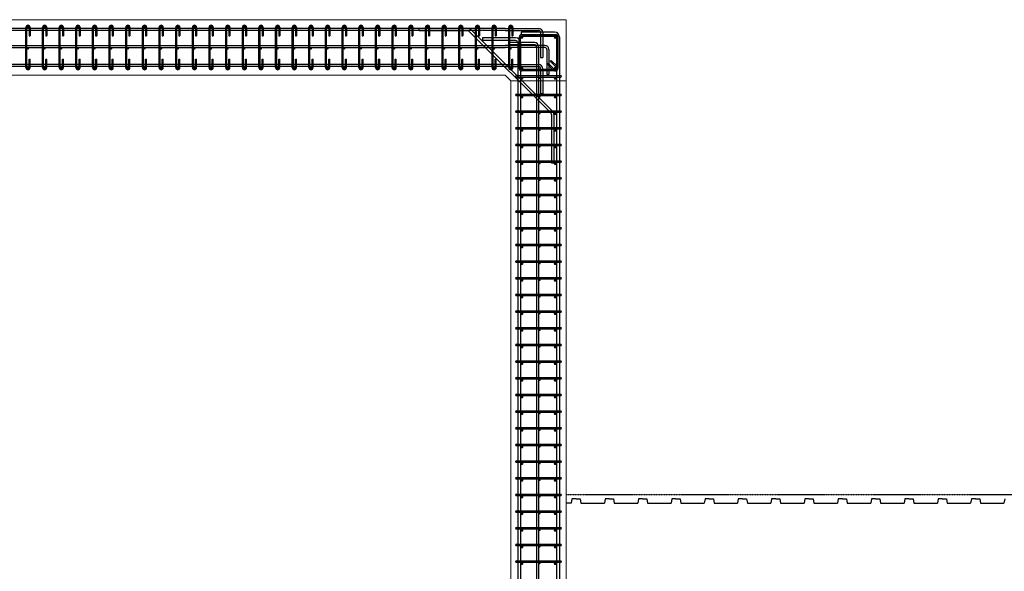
# Model space of a CAD drawing. Header units: inches. Extents: x 25395 to 30159, y 885 to 2190.
# Tile 4 of 15: x 25755 to 26110, y 1106 to 1304. Entities that reach past the tile are written whole.
import ezdxf

# ---------------------------------------------------------------- set-up
doc = ezdxf.new("R2010")
doc.units = ezdxf.units.IN
doc.header["$LTSCALE"] = 0.01
doc.header["$MEASUREMENT"] = 0
doc.linetypes.add('CENTER', pattern=[2, 1.25, -0.25, 0.25, -0.25])
for name, color, linetype, lineweight in [('A-WALL-FULL-INTR', 3, 'Continuous', 13), ('S-SECT-CONC', 3, 'Continuous', 0), ('SDTL', 6, 'Continuous', 25)]:
    doc.layers.add(name, color=color, linetype=linetype, lineweight=lineweight)

msp = doc.modelspace()

# ---------------------------------------------------------------- linework, layer by layer
at = {"layer": 'A-WALL-FULL-INTR'}
for p, q in [((25952.44, 1304.45), (25492.44, 1304.45)), ((25952.44, 1122.95), (25952.44, 1304.45)), ((25514.44, 1284.45), (25930.44, 1284.45)), ((25930.44, 1284.45), (25932.44, 1282.45)), ((25932.44, 994.45), (25932.44, 1282.45)), ((25952.44, 994.45), (25952.44, 1122.95))]:
    msp.add_line(p, q, dxfattribs=at)
at = {"layer": 'S-SECT-CONC'}
msp.add_line((25932.44, 1282.45), (25952.44, 1282.45), dxfattribs=at)
at = {"layer": 'SDTL'}
for p, q in [((25930.44, 1301.32), (25502.44, 1301.32)), ((25930.44, 1300.57), (25502.44, 1300.57)), ((25757.68, 1287.2), (25757.68, 1301.7)), ((25758.06, 1287.2), (25758.06, 1301.7)), ((25758.81, 1301.7), (25758.81, 1298.7)), ((25759.18, 1301.7), (25759.18, 1298.7)), ((25763.68, 1287.2), (25763.68, 1301.7)), ((25764.06, 1287.2), (25764.06, 1301.7)), ((25764.81, 1301.7), (25764.81, 1298.7)), ((25765.18, 1301.7), (25765.18, 1298.7)), ((25769.68, 1287.2), (25769.68, 1301.7)), ((25770.06, 1287.2), (25770.06, 1301.7)), ((25770.81, 1301.7), (25770.81, 1298.7)), ((25771.18, 1301.7), (25771.18, 1298.7)), ((25775.68, 1287.2), (25775.68, 1301.7)), ((25776.06, 1287.2), (25776.06, 1301.7)), ((25776.81, 1301.7), (25776.81, 1298.7)), ((25777.18, 1301.7), (25777.18, 1298.7)), ((25781.68, 1287.2), (25781.68, 1301.7)), ((25782.06, 1287.2), (25782.06, 1301.7)), ((25782.81, 1301.7), (25782.81, 1298.7)), ((25783.18, 1301.7), (25783.18, 1298.7)), ((25787.68, 1287.2), (25787.68, 1301.7)), ((25788.06, 1287.2), (25788.06, 1301.7)), ((25788.81, 1301.7), (25788.81, 1298.7)), ((25789.18, 1301.7), (25789.18, 1298.7)), ((25793.68, 1287.2), (25793.68, 1301.7)), ((25794.06, 1287.2), (25794.06, 1301.7)), ((25794.81, 1301.7), (25794.81, 1298.7)), ((25795.18, 1301.7), (25795.18, 1298.7)), ((25799.68, 1287.2), (25799.68, 1301.7)), ((25800.06, 1287.2), (25800.06, 1301.7)), ((25800.81, 1301.7), (25800.81, 1298.7)), ((25801.18, 1301.7), (25801.18, 1298.7)), ((25805.68, 1287.2), (25805.68, 1301.7)), ((25806.06, 1287.2), (25806.06, 1301.7)), ((25806.81, 1301.7), (25806.81, 1298.7)), ((25807.18, 1301.7), (25807.18, 1298.7)), ((25811.68, 1287.2), (25811.68, 1301.7)), ((25812.06, 1287.2), (25812.06, 1301.7)), ((25812.81, 1301.7), (25812.81, 1298.7)), ((25813.18, 1301.7), (25813.18, 1298.7)), ((25817.68, 1287.2), (25817.68, 1301.7)), ((25818.06, 1287.2), (25818.06, 1301.7)), ((25818.81, 1301.7), (25818.81, 1298.7)), ((25819.18, 1301.7), (25819.18, 1298.7)), ((25823.68, 1287.2), (25823.68, 1301.7)), ((25824.06, 1287.2), (25824.06, 1301.7)), ((25824.81, 1301.7), (25824.81, 1298.7)), ((25825.18, 1301.7), (25825.18, 1298.7)), ((25829.68, 1287.2), (25829.68, 1301.7)), ((25830.06, 1287.2), (25830.06, 1301.7)), ((25830.81, 1301.7), (25830.81, 1298.7)), ((25831.18, 1301.7), (25831.18, 1298.7)), ((25835.68, 1287.2), (25835.68, 1301.7)), ((25836.06, 1287.2), (25836.06, 1301.7)), ((25836.81, 1301.7), (25836.81, 1298.7)), ((25837.18, 1301.7), (25837.18, 1298.7)), ((25841.68, 1287.2), (25841.68, 1301.7)), ((25842.06, 1287.2), (25842.06, 1301.7)), ((25842.81, 1301.7), (25842.81, 1298.7)), ((25843.18, 1301.7), (25843.18, 1298.7)), ((25847.68, 1287.2), (25847.68, 1301.7)), ((25848.06, 1287.2), (25848.06, 1301.7)), ((25848.81, 1301.7), (25848.81, 1298.7)), ((25849.18, 1301.7), (25849.18, 1298.7)), ((25853.68, 1287.2), (25853.68, 1301.7)), ((25854.06, 1287.2), (25854.06, 1301.7)), ((25854.81, 1301.7), (25854.81, 1298.7)), ((25855.18, 1301.7), (25855.18, 1298.7)), ((25859.68, 1287.2), (25859.68, 1301.7)), ((25860.06, 1287.2), (25860.06, 1301.7)), ((25860.81, 1301.7), (25860.81, 1298.7)), ((25861.18, 1301.7), (25861.18, 1298.7)), ((25865.68, 1287.2), (25865.68, 1301.7)), ((25866.06, 1287.2), (25866.06, 1301.7)), ((25866.81, 1301.7), (25866.81, 1298.7)), ((25867.18, 1301.7), (25867.18, 1298.7)), ((25871.68, 1287.2), (25871.68, 1301.7)), ((25872.06, 1287.2), (25872.06, 1301.7)), ((25872.81, 1301.7), (25872.81, 1298.7)), ((25873.18, 1301.7), (25873.18, 1298.7)), ((25877.68, 1287.2), (25877.68, 1301.7)), ((25878.06, 1287.2), (25878.06, 1301.7)), ((25878.81, 1301.7), (25878.81, 1298.7)), ((25879.18, 1301.7), (25879.18, 1298.7)), ((25883.68, 1287.2), (25883.68, 1301.7)), ((25884.06, 1287.2), (25884.06, 1301.7)), ((25884.81, 1301.7), (25884.81, 1298.7)), ((25885.18, 1301.7), (25885.18, 1298.7)), ((25889.68, 1287.2), (25889.68, 1301.7)), ((25890.06, 1287.2), (25890.06, 1301.7)), ((25890.81, 1301.7), (25890.81, 1298.7)), ((25891.18, 1301.7), (25891.18, 1298.7)), ((25895.68, 1287.2), (25895.68, 1301.7)), ((25896.06, 1287.2), (25896.06, 1301.7)), ((25896.81, 1301.7), (25896.81, 1298.7)), ((25897.18, 1301.7), (25897.18, 1298.7)), ((25916.95, 1301.32), (25899.45, 1301.32)), ((25899.45, 1300.45), (25899.45, 1301.32)), ((25916.95, 1300.45), (25899.45, 1300.45)), ((25901.68, 1287.2), (25901.68, 1301.7)), ((25902.06, 1287.2), (25902.06, 1301.7)), ((25902.81, 1301.7), (25902.81, 1298.7)), ((25903.18, 1301.7), (25903.18, 1298.7)), ((25907.68, 1287.2), (25907.68, 1301.7)), ((25908.06, 1287.2), (25908.06, 1301.7)), ((25908.81, 1301.7), (25908.81, 1298.7)), ((25909.18, 1301.7), (25909.18, 1298.7)), ((25913.68, 1287.2), (25913.68, 1301.7)), ((25914.06, 1287.2), (25914.06, 1301.7)), ((25914.81, 1301.7), (25914.81, 1298.7)), ((25915.18, 1301.7), (25915.18, 1298.7)), ((25917.48, 1300.23), (25946.84, 1270.87)), ((25947.46, 1271.49), (25918.1, 1300.85)), ((25919.68, 1287.2), (25919.68, 1301.7)), ((25920.06, 1287.2), (25920.06, 1301.7)), ((25920.81, 1301.7), (25920.81, 1298.7)), ((25921.18, 1301.7), (25921.18, 1298.7)), ((25925.68, 1287.2), (25925.68, 1301.7)), ((25926.06, 1287.2), (25926.06, 1301.7)), ((25926.81, 1301.7), (25926.81, 1298.7)), ((25927.18, 1301.7), (25927.18, 1298.7)), ((25930.44, 1301.32), (25942.44, 1301.32)), ((25930.44, 1300.57), (25942.44, 1300.57)), ((25931.68, 1287.2), (25931.68, 1301.7)), ((25932.06, 1287.2), (25932.06, 1301.7)), ((25932.81, 1301.7), (25932.81, 1298.7)), ((25933.18, 1301.7), (25933.18, 1298.7)), ((25948.19, 1299.95), (25936.19, 1299.95)), ((25936.19, 1299.95), (25936.19, 1298.95)), ((25948.19, 1298.95), (25936.19, 1298.95)), ((25936.44, 1299.06), (25948.44, 1299.06)), ((25943.19, 1299.82), (25943.19, 1290.82)), ((25943.94, 1299.82), (25943.94, 1290.82)), ((25758.81, 1298.7), (25759.18, 1298.7)), ((25764.81, 1298.7), (25765.18, 1298.7)), ((25770.81, 1298.7), (25771.18, 1298.7)), ((25776.81, 1298.7), (25777.18, 1298.7)), ((25782.81, 1298.7), (25783.18, 1298.7)), ((25788.81, 1298.7), (25789.18, 1298.7)), ((25794.81, 1298.7), (25795.18, 1298.7)), ((25800.81, 1298.7), (25801.18, 1298.7)), ((25806.81, 1298.7), (25807.18, 1298.7)), ((25812.81, 1298.7), (25813.18, 1298.7)), ((25818.81, 1298.7), (25819.18, 1298.7)), ((25824.81, 1298.7), (25825.18, 1298.7)), ((25830.81, 1298.7), (25831.18, 1298.7)), ((25836.81, 1298.7), (25837.18, 1298.7)), ((25842.81, 1298.7), (25843.18, 1298.7)), ((25848.81, 1298.7), (25849.18, 1298.7)), ((25854.81, 1298.7), (25855.18, 1298.7)), ((25860.81, 1298.7), (25861.18, 1298.7)), ((25866.81, 1298.7), (25867.18, 1298.7)), ((25872.81, 1298.7), (25873.18, 1298.7)), ((25878.81, 1298.7), (25879.18, 1298.7)), ((25884.81, 1298.7), (25885.18, 1298.7)), ((25890.81, 1298.7), (25891.18, 1298.7)), ((25896.81, 1298.7), (25897.18, 1298.7)), ((25902.81, 1298.7), (25903.18, 1298.7)), ((25908.81, 1298.7), (25909.18, 1298.7)), ((25914.81, 1298.7), (25915.18, 1298.7)), ((25920.81, 1298.7), (25921.18, 1298.7)), ((25934.19, 1297.95), (25922.19, 1297.95)), ((25922.19, 1297.95), (25922.19, 1296.95)), ((25934.19, 1296.95), (25922.19, 1296.95)), ((25926.81, 1298.7), (25927.18, 1298.7)), ((25940.94, 1296.2), (25931.94, 1296.2)), ((25931.94, 1296.2), (25931.94, 1295.45)), ((25940.94, 1295.45), (25931.94, 1295.45)), ((25932.81, 1298.7), (25933.18, 1298.7)), ((25934.94, 1296.2), (25934.94, 982.2)), ((25935.44, 1287), (25935.44, 1298.06)), ((25935.94, 1287), (25935.94, 1298.06)), ((25935.94, 1296.2), (25935.94, 982.2)), ((25936.44, 1298.56), (25948.44, 1298.56)), ((25948.94, 1298.2), (25948.94, 982.2)), ((25948.94, 1298.06), (25948.94, 1287)), ((25949.44, 1298.06), (25949.44, 1287)), ((25949.94, 1298.2), (25949.94, 982.2)), ((25500.19, 1295.2), (25930.44, 1295.2)), ((25500.19, 1294.45), (25930.44, 1294.45)), ((25944.69, 1295.2), (25930.44, 1295.2)), ((25944.69, 1294.45), (25930.44, 1294.45)), ((25941.69, 1294.7), (25941.69, 984.82)), ((25942.44, 1294.7), (25942.44, 984.82)), ((25945.44, 1293.7), (25945.44, 1284.7)), ((25946.19, 1293.7), (25946.19, 1284.7)), ((25930.44, 1288.32), (25502.44, 1288.32)), ((25758.81, 1287.2), (25758.81, 1290.2)), ((25758.81, 1290.2), (25759.18, 1290.2)), ((25759.18, 1287.2), (25759.18, 1290.2)), ((25764.81, 1287.2), (25764.81, 1290.2)), ((25764.81, 1290.2), (25765.18, 1290.2)), ((25765.18, 1287.2), (25765.18, 1290.2)), ((25770.81, 1287.2), (25770.81, 1290.2)), ((25770.81, 1290.2), (25771.18, 1290.2)), ((25771.18, 1287.2), (25771.18, 1290.2)), ((25776.81, 1287.2), (25776.81, 1290.2)), ((25776.81, 1290.2), (25777.18, 1290.2)), ((25777.18, 1287.2), (25777.18, 1290.2)), ((25782.81, 1287.2), (25782.81, 1290.2)), ((25782.81, 1290.2), (25783.18, 1290.2)), ((25783.18, 1287.2), (25783.18, 1290.2)), ((25788.81, 1287.2), (25788.81, 1290.2)), ((25788.81, 1290.2), (25789.18, 1290.2)), ((25789.18, 1287.2), (25789.18, 1290.2)), ((25794.81, 1287.2), (25794.81, 1290.2)), ((25794.81, 1290.2), (25795.18, 1290.2)), ((25795.18, 1287.2), (25795.18, 1290.2)), ((25800.81, 1287.2), (25800.81, 1290.2)), ((25800.81, 1290.2), (25801.18, 1290.2)), ((25801.18, 1287.2), (25801.18, 1290.2)), ((25806.81, 1287.2), (25806.81, 1290.2)), ((25806.81, 1290.2), (25807.18, 1290.2)), ((25807.18, 1287.2), (25807.18, 1290.2)), ((25812.81, 1287.2), (25812.81, 1290.2)), ((25812.81, 1290.2), (25813.18, 1290.2)), ((25813.18, 1287.2), (25813.18, 1290.2)), ((25818.81, 1287.2), (25818.81, 1290.2)), ((25818.81, 1290.2), (25819.18, 1290.2)), ((25819.18, 1287.2), (25819.18, 1290.2)), ((25824.81, 1287.2), (25824.81, 1290.2)), ((25824.81, 1290.2), (25825.18, 1290.2)), ((25825.18, 1287.2), (25825.18, 1290.2)), ((25830.81, 1287.2), (25830.81, 1290.2)), ((25830.81, 1290.2), (25831.18, 1290.2)), ((25831.18, 1287.2), (25831.18, 1290.2)), ((25836.81, 1287.2), (25836.81, 1290.2)), ((25836.81, 1290.2), (25837.18, 1290.2)), ((25837.18, 1287.2), (25837.18, 1290.2)), ((25842.81, 1287.2), (25842.81, 1290.2)), ((25842.81, 1290.2), (25843.18, 1290.2)), ((25843.18, 1287.2), (25843.18, 1290.2)), ((25848.81, 1287.2), (25848.81, 1290.2)), ((25848.81, 1290.2), (25849.18, 1290.2)), ((25849.18, 1287.2), (25849.18, 1290.2)), ((25854.81, 1287.2), (25854.81, 1290.2)), ((25854.81, 1290.2), (25855.18, 1290.2)), ((25855.18, 1287.2), (25855.18, 1290.2)), ((25860.81, 1287.2), (25860.81, 1290.2)), ((25860.81, 1290.2), (25861.18, 1290.2)), ((25861.18, 1287.2), (25861.18, 1290.2)), ((25866.81, 1287.2), (25866.81, 1290.2)), ((25866.81, 1290.2), (25867.18, 1290.2)), ((25867.18, 1287.2), (25867.18, 1290.2)), ((25872.81, 1287.2), (25872.81, 1290.2)), ((25872.81, 1290.2), (25873.18, 1290.2)), ((25873.18, 1287.2), (25873.18, 1290.2)), ((25878.81, 1287.2), (25878.81, 1290.2)), ((25878.81, 1290.2), (25879.18, 1290.2)), ((25879.18, 1287.2), (25879.18, 1290.2)), ((25884.81, 1287.2), (25884.81, 1290.2)), ((25884.81, 1290.2), (25885.18, 1290.2)), ((25885.18, 1287.2), (25885.18, 1290.2)), ((25890.81, 1287.2), (25890.81, 1290.2)), ((25890.81, 1290.2), (25891.18, 1290.2)), ((25891.18, 1287.2), (25891.18, 1290.2)), ((25896.81, 1287.2), (25896.81, 1290.2)), ((25896.81, 1290.2), (25897.18, 1290.2)), ((25897.18, 1287.2), (25897.18, 1290.2)), ((25902.81, 1287.2), (25902.81, 1290.2)), ((25902.81, 1290.2), (25903.18, 1290.2)), ((25903.18, 1287.2), (25903.18, 1290.2)), ((25908.81, 1287.2), (25908.81, 1290.2)), ((25908.81, 1290.2), (25909.18, 1290.2)), ((25909.18, 1287.2), (25909.18, 1290.2)), ((25914.81, 1287.2), (25914.81, 1290.2)), ((25914.81, 1290.2), (25915.18, 1290.2)), ((25915.18, 1287.2), (25915.18, 1290.2)), ((25920.81, 1287.2), (25920.81, 1290.2)), ((25920.81, 1290.2), (25921.18, 1290.2)), ((25921.18, 1287.2), (25921.18, 1290.2)), ((25926.81, 1287.2), (25926.81, 1290.2)), ((25926.81, 1290.2), (25927.18, 1290.2)), ((25927.18, 1287.2), (25927.18, 1290.2)), ((25930.44, 1288.32), (25942.44, 1288.32)), ((25932.81, 1287.2), (25932.81, 1290.2)), ((25932.81, 1290.2), (25933.18, 1290.2)), ((25933.18, 1287.2), (25933.18, 1290.2)), ((25943.19, 1290.82), (25943.94, 1290.82)), ((25945.61, 1288.41), (25945.96, 1288.76)), ((25947.73, 1286.29), (25945.61, 1288.41)), ((25948.08, 1286.64), (25945.96, 1288.76)), ((25946.67, 1289.47), (25947.02, 1289.82)), ((25948.79, 1287.35), (25946.67, 1289.47)), ((25949.14, 1287.7), (25947.02, 1289.82)), ((25930.44, 1287.57), (25502.44, 1287.57)), ((25758.06, 1287.57), (25758.06, 1287.2)), ((25764.06, 1287.57), (25764.06, 1287.2)), ((25770.06, 1287.57), (25770.06, 1287.2)), ((25776.06, 1287.57), (25776.06, 1287.2)), ((25782.06, 1287.57), (25782.06, 1287.2)), ((25788.06, 1287.57), (25788.06, 1287.2)), ((25794.06, 1287.57), (25794.06, 1287.2)), ((25800.06, 1287.57), (25800.06, 1287.2)), ((25806.06, 1287.57), (25806.06, 1287.2)), ((25812.06, 1287.57), (25812.06, 1287.2)), ((25818.06, 1287.57), (25818.06, 1287.2)), ((25824.06, 1287.57), (25824.06, 1287.2)), ((25830.06, 1287.57), (25830.06, 1287.2)), ((25836.06, 1287.57), (25836.06, 1287.2)), ((25842.06, 1287.57), (25842.06, 1287.2)), ((25848.06, 1287.57), (25848.06, 1287.2)), ((25854.06, 1287.57), (25854.06, 1287.2)), ((25860.06, 1287.57), (25860.06, 1287.2)), ((25866.06, 1287.57), (25866.06, 1287.2)), ((25872.06, 1287.57), (25872.06, 1287.2)), ((25878.06, 1287.57), (25878.06, 1287.2)), ((25884.06, 1287.57), (25884.06, 1287.2)), ((25890.06, 1287.57), (25890.06, 1287.2)), ((25896.06, 1287.57), (25896.06, 1287.2)), ((25902.06, 1287.57), (25902.06, 1287.2)), ((25908.06, 1287.57), (25908.06, 1287.2)), ((25914.06, 1287.57), (25914.06, 1287.2)), ((25920.06, 1287.57), (25920.06, 1287.2)), ((25926.06, 1287.57), (25926.06, 1287.2)), ((25930.44, 1287.57), (25942.44, 1287.57)), ((25932.06, 1287.57), (25932.06, 1287.2)), ((25948.44, 1286.5), (25936.44, 1286.5)), ((25948.44, 1286), (25936.44, 1286)), ((25943.19, 1286.82), (25943.19, 1277.82)), ((25943.94, 1286.82), (25943.94, 1277.82)), ((25946.19, 1284.7), (25945.44, 1284.7)), ((25934.44, 1284.31), (25950.44, 1284.31)), ((25934.44, 1283.81), (25950.44, 1283.81)), ((25934.44, 1277.62), (25950.44, 1277.62)), ((25943.94, 1277.82), (25943.19, 1277.82)), ((25934.44, 1277.12), (25950.44, 1277.12)), ((25934.44, 1271.62), (25950.44, 1271.62)), ((25934.44, 1271.12), (25950.44, 1271.12)), ((25947.06, 1270.34), (25947.06, 1252.84)), ((25947.94, 1270.34), (25947.94, 1252.84)), ((25934.44, 1265.62), (25950.44, 1265.62)), ((25934.44, 1265.12), (25950.44, 1265.12)), ((25948.44, 1264.62), (25947.94, 1264.62)), ((25934.44, 1259.62), (25950.44, 1259.62)), ((25934.44, 1259.12), (25950.44, 1259.12)), ((25934.44, 1253.62), (25950.44, 1253.62)), ((25934.44, 1253.12), (25950.44, 1253.12)), ((25947.94, 1252.84), (25947.06, 1252.84)), ((25934.44, 1247.62), (25950.44, 1247.62)), ((25934.44, 1247.12), (25950.44, 1247.12)), ((25934.44, 1241.62), (25950.44, 1241.62)), ((25934.44, 1241.12), (25950.44, 1241.12)), ((25934.44, 1235.62), (25950.44, 1235.62)), ((25934.44, 1235.12), (25950.44, 1235.12)), ((25934.44, 1229.62), (25950.44, 1229.62)), ((25934.44, 1229.12), (25950.44, 1229.12)), ((25934.44, 1223.62), (25950.44, 1223.62)), ((25934.44, 1223.12), (25950.44, 1223.12)), ((25934.44, 1217.62), (25950.44, 1217.62)), ((25934.44, 1217.12), (25950.44, 1217.12)), ((25934.44, 1211.62), (25950.44, 1211.62)), ((25934.44, 1211.12), (25950.44, 1211.12)), ((25934.44, 1205.62), (25950.44, 1205.62)), ((25934.44, 1205.12), (25950.44, 1205.12)), ((25934.44, 1199.62), (25950.44, 1199.62)), ((25934.44, 1199.12), (25950.44, 1199.12)), ((25934.44, 1193.62), (25950.44, 1193.62)), ((25934.44, 1193.12), (25950.44, 1193.12)), ((25934.44, 1187.62), (25950.44, 1187.62)), ((25934.44, 1187.12), (25950.44, 1187.12)), ((25934.44, 1181.62), (25950.44, 1181.62)), ((25934.44, 1181.12), (25950.44, 1181.12)), ((25934.44, 1175.62), (25950.44, 1175.62)), ((25934.44, 1175.12), (25950.44, 1175.12)), ((25934.44, 1169.62), (25950.44, 1169.62)), ((25934.44, 1169.12), (25950.44, 1169.12)), ((25934.44, 1163.62), (25950.44, 1163.62)), ((25934.44, 1163.12), (25950.44, 1163.12)), ((25934.44, 1157.62), (25950.44, 1157.62)), ((25934.44, 1157.12), (25950.44, 1157.12)), ((25934.44, 1151.62), (25950.44, 1151.62)), ((25934.44, 1151.12), (25950.44, 1151.12)), ((25934.44, 1145.62), (25950.44, 1145.62)), ((25934.44, 1145.12), (25950.44, 1145.12)), ((25934.44, 1139.62), (25950.44, 1139.62)), ((25934.44, 1139.12), (25950.44, 1139.12)), ((25934.44, 1133.62), (25950.44, 1133.62)), ((25934.44, 1133.12), (25950.44, 1133.12)), ((25954.18, 1130.45), (25952.44, 1130.45)), ((25954.44, 1131.95), (25954.18, 1130.45)), ((25955.94, 1131.95), (25954.44, 1131.95)), ((25955.94, 1131.95), (25957.44, 1131.95)), ((25957.44, 1131.95), (25957.7, 1130.45)), ((25957.7, 1130.45), (25966.18, 1130.45)), ((25957.7, 1130.45), (25966.18, 1130.45)), ((25957.7, 1130.45), (25966.18, 1130.45)), ((25966.44, 1131.95), (25966.18, 1130.45)), ((25967.94, 1131.95), (25966.44, 1131.95)), ((25967.94, 1131.95), (25969.44, 1131.95)), ((25969.44, 1131.95), (25969.7, 1130.45)), ((25969.7, 1130.45), (25978.18, 1130.45)), ((25969.7, 1130.45), (25978.18, 1130.45)), ((25978.44, 1131.95), (25978.18, 1130.45)), ((25979.94, 1131.95), (25978.44, 1131.95)), ((25979.94, 1131.95), (25981.44, 1131.95)), ((25981.44, 1131.95), (25981.7, 1130.45)), ((25981.7, 1130.45), (25990.18, 1130.45)), ((25990.44, 1131.95), (25990.18, 1130.45)), ((25991.94, 1131.95), (25990.44, 1131.95)), ((25991.94, 1131.95), (25993.44, 1131.95)), ((25993.44, 1131.95), (25993.7, 1130.45)), ((25993.7, 1130.45), (26002.18, 1130.45)), ((25993.7, 1130.45), (26002.18, 1130.45)), ((25993.7, 1130.45), (26002.18, 1130.45)), ((26002.44, 1131.95), (26002.18, 1130.45)), ((26003.94, 1131.95), (26002.44, 1131.95)), ((26003.94, 1131.95), (26005.44, 1131.95)), ((26005.44, 1131.95), (26005.7, 1130.45)), ((26005.7, 1130.45), (26014.18, 1130.45)), ((26005.7, 1130.45), (26014.18, 1130.45)), ((26014.44, 1131.95), (26014.18, 1130.45)), ((26015.94, 1131.95), (26014.44, 1131.95)), ((26015.94, 1131.95), (26017.44, 1131.95)), ((26017.44, 1131.95), (26017.7, 1130.45)), ((26017.7, 1130.45), (26026.18, 1130.45)), ((26026.44, 1131.95), (26026.18, 1130.45)), ((26027.94, 1131.95), (26026.44, 1131.95)), ((26027.94, 1131.95), (26029.44, 1131.95)), ((26029.44, 1131.95), (26029.7, 1130.45)), ((26029.7, 1130.45), (26038.18, 1130.45)), ((26029.7, 1130.45), (26038.18, 1130.45)), ((26029.7, 1130.45), (26038.18, 1130.45)), ((26038.44, 1131.95), (26038.18, 1130.45)), ((26039.94, 1131.95), (26038.44, 1131.95)), ((26039.94, 1131.95), (26041.44, 1131.95)), ((26041.44, 1131.95), (26041.7, 1130.45)), ((26041.7, 1130.45), (26050.18, 1130.45)), ((26041.7, 1130.45), (26050.18, 1130.45)), ((26050.44, 1131.95), (26050.18, 1130.45)), ((26051.94, 1131.95), (26050.44, 1131.95)), ((26051.94, 1131.95), (26053.44, 1131.95)), ((26053.44, 1131.95), (26053.7, 1130.45)), ((26053.7, 1130.45), (26062.18, 1130.45)), ((26062.44, 1131.95), (26062.18, 1130.45)), ((26063.94, 1131.95), (26062.44, 1131.95)), ((26063.94, 1131.95), (26065.44, 1131.95)), ((26065.44, 1131.95), (26065.7, 1130.45)), ((26065.7, 1130.45), (26074.18, 1130.45)), ((26065.7, 1130.45), (26074.18, 1130.45)), ((26065.7, 1130.45), (26074.18, 1130.45)), ((26074.44, 1131.95), (26074.18, 1130.45)), ((26075.94, 1131.95), (26074.44, 1131.95)), ((26075.94, 1131.95), (26077.44, 1131.95)), ((26077.44, 1131.95), (26077.7, 1130.45)), ((26077.7, 1130.45), (26086.18, 1130.45)), ((26077.7, 1130.45), (26086.18, 1130.45)), ((26086.44, 1131.95), (26086.18, 1130.45)), ((26087.94, 1131.95), (26086.44, 1131.95)), ((26087.94, 1131.95), (26089.44, 1131.95)), ((26089.44, 1131.95), (26089.7, 1130.45)), ((26089.7, 1130.45), (26098.18, 1130.45)), ((26098.44, 1131.95), (26098.18, 1130.45)), ((26099.94, 1131.95), (26098.44, 1131.95)), ((26099.94, 1131.95), (26101.44, 1131.95)), ((26101.44, 1131.95), (26101.7, 1130.45)), ((26101.7, 1130.45), (26110.18, 1130.45)), ((26101.7, 1130.45), (26110.18, 1130.45)), ((26101.7, 1130.45), (26110.18, 1130.45)), ((26110.44, 1131.95), (26110.18, 1130.45)), ((25934.44, 1127.62), (25950.44, 1127.62)), ((25934.44, 1127.12), (25950.44, 1127.12)), ((25934.44, 1121.62), (25950.44, 1121.62)), ((25934.44, 1121.12), (25950.44, 1121.12)), ((25934.44, 1115.62), (25950.44, 1115.62)), ((25934.44, 1115.12), (25950.44, 1115.12)), ((25934.44, 1109.62), (25950.44, 1109.62)), ((25934.44, 1109.12), (25950.44, 1109.12))]:
    msp.add_line(p, q, dxfattribs=at)
at = {"layer": 'SDTL', "linetype": 'CENTER'}
msp.add_line((26260.44, 1133.45), (25952.44, 1133.45), dxfattribs=at)
at = {"layer": 'SDTL'}
for points, const_width in [([(25758.25, 1301.7, 1), (25758.62, 1301.7, 1)], 0.374), ([(25764.25, 1301.7, 1), (25764.62, 1301.7, 1)], 0.374), ([(25770.25, 1301.7, 1), (25770.62, 1301.7, 1)], 0.374), ([(25776.25, 1301.7, 1), (25776.62, 1301.7, 1)], 0.374), ([(25782.25, 1301.7, 1), (25782.62, 1301.7, 1)], 0.374), ([(25788.25, 1301.7, 1), (25788.62, 1301.7, 1)], 0.374), ([(25794.25, 1301.7, 1), (25794.62, 1301.7, 1)], 0.374), ([(25800.25, 1301.7, 1), (25800.62, 1301.7, 1)], 0.374), ([(25806.25, 1301.7, 1), (25806.62, 1301.7, 1)], 0.374), ([(25812.25, 1301.7, 1), (25812.62, 1301.7, 1)], 0.374), ([(25818.25, 1301.7, 1), (25818.62, 1301.7, 1)], 0.374), ([(25824.25, 1301.7, 1), (25824.62, 1301.7, 1)], 0.374), ([(25830.25, 1301.7, 1), (25830.62, 1301.7, 1)], 0.374), ([(25836.25, 1301.7, 1), (25836.62, 1301.7, 1)], 0.374), ([(25842.25, 1301.7, 1), (25842.62, 1301.7, 1)], 0.374), ([(25848.25, 1301.7, 1), (25848.62, 1301.7, 1)], 0.374), ([(25854.25, 1301.7, 1), (25854.62, 1301.7, 1)], 0.374), ([(25860.25, 1301.7, 1), (25860.62, 1301.7, 1)], 0.374), ([(25866.25, 1301.7, 1), (25866.62, 1301.7, 1)], 0.374), ([(25872.25, 1301.7, 1), (25872.62, 1301.7, 1)], 0.374), ([(25878.25, 1301.7, 1), (25878.62, 1301.7, 1)], 0.374), ([(25884.25, 1301.7, 1), (25884.62, 1301.7, 1)], 0.374), ([(25890.25, 1301.7, 1), (25890.62, 1301.7, 1)], 0.374), ([(25896.25, 1301.7, 1), (25896.62, 1301.7, 1)], 0.374), ([(25902.25, 1301.7, 1), (25902.62, 1301.7, 1)], 0.374), ([(25908.25, 1301.7, 1), (25908.62, 1301.7, 1)], 0.374), ([(25914.25, 1301.7, 1), (25914.62, 1301.7, 1)], 0.374), ([(25920.25, 1301.7, 1), (25920.62, 1301.7, 1)], 0.374), ([(25926.25, 1301.7, 1), (25926.62, 1301.7, 1)], 0.374), ([(25932.25, 1301.7, 1), (25932.62, 1301.7, 1)], 0.374), ([(25936.69, 1298.06, -1), (25936.19, 1298.06, -1)], 0.499), ([(25948.69, 1298.06, -1), (25948.19, 1298.06, -1)], 0.499), ([(25758.25, 1294.07, 1), (25758.62, 1294.07, 1)], 0.374), ([(25764.25, 1294.07, 1), (25764.62, 1294.07, 1)], 0.374), ([(25770.25, 1294.07, 1), (25770.62, 1294.07, 1)], 0.374), ([(25776.25, 1294.07, 1), (25776.62, 1294.07, 1)], 0.374), ([(25782.25, 1294.07, 1), (25782.62, 1294.07, 1)], 0.374), ([(25788.25, 1294.07, 1), (25788.62, 1294.07, 1)], 0.374), ([(25794.25, 1294.07, 1), (25794.62, 1294.07, 1)], 0.374), ([(25800.25, 1294.07, 1), (25800.62, 1294.07, 1)], 0.374), ([(25806.25, 1294.07, 1), (25806.62, 1294.07, 1)], 0.374), ([(25812.25, 1294.07, 1), (25812.62, 1294.07, 1)], 0.374), ([(25818.25, 1294.07, 1), (25818.62, 1294.07, 1)], 0.374), ([(25824.25, 1294.07, 1), (25824.62, 1294.07, 1)], 0.374), ([(25830.25, 1294.07, 1), (25830.62, 1294.07, 1)], 0.374), ([(25836.25, 1294.07, 1), (25836.62, 1294.07, 1)], 0.374), ([(25842.25, 1294.07, 1), (25842.62, 1294.07, 1)], 0.374), ([(25848.25, 1294.07, 1), (25848.62, 1294.07, 1)], 0.374), ([(25854.25, 1294.07, 1), (25854.62, 1294.07, 1)], 0.374), ([(25860.25, 1294.07, 1), (25860.62, 1294.07, 1)], 0.374), ([(25866.25, 1294.07, 1), (25866.62, 1294.07, 1)], 0.374), ([(25872.25, 1294.07, 1), (25872.62, 1294.07, 1)], 0.374), ([(25878.25, 1294.07, 1), (25878.62, 1294.07, 1)], 0.374), ([(25884.25, 1294.07, 1), (25884.62, 1294.07, 1)], 0.374), ([(25890.25, 1294.07, 1), (25890.62, 1294.07, 1)], 0.374), ([(25896.25, 1294.07, 1), (25896.62, 1294.07, 1)], 0.374), ([(25902.25, 1294.07, 1), (25902.62, 1294.07, 1)], 0.374), ([(25908.25, 1294.07, 1), (25908.62, 1294.07, 1)], 0.374), ([(25914.25, 1294.07, 1), (25914.62, 1294.07, 1)], 0.374), ([(25920.25, 1294.07, 1), (25920.62, 1294.07, 1)], 0.374), ([(25926.25, 1294.07, 1), (25926.62, 1294.07, 1)], 0.374), ([(25932.25, 1294.07, 1), (25932.62, 1294.07, 1)], 0.374), ([(25758.25, 1287.2, 1), (25758.62, 1287.2, 1)], 0.374), ([(25764.25, 1287.2, 1), (25764.62, 1287.2, 1)], 0.374), ([(25770.25, 1287.2, 1), (25770.62, 1287.2, 1)], 0.374), ([(25776.25, 1287.2, 1), (25776.62, 1287.2, 1)], 0.374), ([(25782.25, 1287.2, 1), (25782.62, 1287.2, 1)], 0.374), ([(25788.25, 1287.2, 1), (25788.62, 1287.2, 1)], 0.374), ([(25794.25, 1287.2, 1), (25794.62, 1287.2, 1)], 0.374), ([(25800.25, 1287.2, 1), (25800.62, 1287.2, 1)], 0.374), ([(25806.25, 1287.2, 1), (25806.62, 1287.2, 1)], 0.374), ([(25812.25, 1287.2, 1), (25812.62, 1287.2, 1)], 0.374), ([(25818.25, 1287.2, 1), (25818.62, 1287.2, 1)], 0.374), ([(25824.25, 1287.2, 1), (25824.62, 1287.2, 1)], 0.374), ([(25830.25, 1287.2, 1), (25830.62, 1287.2, 1)], 0.374), ([(25836.25, 1287.2, 1), (25836.62, 1287.2, 1)], 0.374), ([(25842.25, 1287.2, 1), (25842.62, 1287.2, 1)], 0.374), ([(25848.25, 1287.2, 1), (25848.62, 1287.2, 1)], 0.374), ([(25854.25, 1287.2, 1), (25854.62, 1287.2, 1)], 0.374), ([(25860.25, 1287.2, 1), (25860.62, 1287.2, 1)], 0.374), ([(25866.25, 1287.2, 1), (25866.62, 1287.2, 1)], 0.374), ([(25872.25, 1287.2, 1), (25872.62, 1287.2, 1)], 0.374), ([(25878.25, 1287.2, 1), (25878.62, 1287.2, 1)], 0.374), ([(25884.25, 1287.2, 1), (25884.62, 1287.2, 1)], 0.374), ([(25890.25, 1287.2, 1), (25890.62, 1287.2, 1)], 0.374), ([(25896.25, 1287.2, 1), (25896.62, 1287.2, 1)], 0.374), ([(25902.25, 1287.2, 1), (25902.62, 1287.2, 1)], 0.374), ([(25908.25, 1287.2, 1), (25908.62, 1287.2, 1)], 0.374), ([(25914.25, 1287.2, 1), (25914.62, 1287.2, 1)], 0.374), ([(25920.25, 1287.2, 1), (25920.62, 1287.2, 1)], 0.374), ([(25926.25, 1287.2, 1), (25926.62, 1287.2, 1)], 0.374), ([(25932.25, 1287.2, 1), (25932.62, 1287.2, 1)], 0.374), ([(25936.69, 1287, -1), (25936.19, 1287, -1)], 0.499), ([(25948.69, 1287, -1), (25948.19, 1287, -1)], 0.499), ([(25936.69, 1283.31, -1), (25936.19, 1283.31, -1)], 0.499), ([(25943, 1283.44, -1), (25942.62, 1283.44, -1)], 0.374), ([(25948.69, 1283.31, -1), (25948.19, 1283.31, -1)], 0.499), ([(25936.69, 1276.62, -1), (25936.19, 1276.62, -1)], 0.499), ([(25943, 1276.75, -1), (25942.62, 1276.75, -1)], 0.374), ([(25948.69, 1276.62, -1), (25948.19, 1276.62, -1)], 0.499), ([(25936.69, 1270.62, -1), (25936.19, 1270.62, -1)], 0.499), ([(25943, 1270.75, -1), (25942.62, 1270.75, -1)], 0.374), ([(25948.69, 1270.62, -1), (25948.19, 1270.62, -1)], 0.499), ([(25936.69, 1264.62, -1), (25936.19, 1264.62, -1)], 0.499), ([(25943, 1264.75, -1), (25942.62, 1264.75, -1)], 0.374), ([(25948.69, 1264.62, -1), (25948.19, 1264.62, -1)], 0.499), ([(25936.69, 1258.62, -1), (25936.19, 1258.62, -1)], 0.499), ([(25943, 1258.75, -1), (25942.62, 1258.75, -1)], 0.374), ([(25948.69, 1258.62, -1), (25948.19, 1258.62, -1)], 0.499), ([(25936.69, 1252.62, -1), (25936.19, 1252.62, -1)], 0.499), ([(25943, 1252.75, -1), (25942.62, 1252.75, -1)], 0.374), ([(25948.69, 1252.62, -1), (25948.19, 1252.62, -1)], 0.499), ([(25936.69, 1246.62, -1), (25936.19, 1246.62, -1)], 0.499), ([(25943, 1246.75, -1), (25942.62, 1246.75, -1)], 0.374), ([(25948.69, 1246.62, -1), (25948.19, 1246.62, -1)], 0.499), ([(25936.69, 1240.62, -1), (25936.19, 1240.62, -1)], 0.499), ([(25943, 1240.75, -1), (25942.62, 1240.75, -1)], 0.374), ([(25948.69, 1240.62, -1), (25948.19, 1240.62, -1)], 0.499), ([(25936.69, 1234.62, -1), (25936.19, 1234.62, -1)], 0.499), ([(25943, 1234.75, -1), (25942.62, 1234.75, -1)], 0.374), ([(25948.69, 1234.62, -1), (25948.19, 1234.62, -1)], 0.499), ([(25936.69, 1228.62, -1), (25936.19, 1228.62, -1)], 0.499), ([(25943, 1228.75, -1), (25942.62, 1228.75, -1)], 0.374), ([(25948.69, 1228.62, -1), (25948.19, 1228.62, -1)], 0.499), ([(25936.69, 1222.62, -1), (25936.19, 1222.62, -1)], 0.499), ([(25943, 1222.75, -1), (25942.62, 1222.75, -1)], 0.374), ([(25948.69, 1222.62, -1), (25948.19, 1222.62, -1)], 0.499), ([(25936.69, 1216.62, -1), (25936.19, 1216.62, -1)], 0.499), ([(25943, 1216.75, -1), (25942.62, 1216.75, -1)], 0.374), ([(25948.69, 1216.62, -1), (25948.19, 1216.62, -1)], 0.499), ([(25936.69, 1210.62, -1), (25936.19, 1210.62, -1)], 0.499), ([(25943, 1210.75, -1), (25942.62, 1210.75, -1)], 0.374), ([(25948.69, 1210.62, -1), (25948.19, 1210.62, -1)], 0.499), ([(25936.69, 1204.62, -1), (25936.19, 1204.62, -1)], 0.499), ([(25943, 1204.75, -1), (25942.62, 1204.75, -1)], 0.374), ([(25948.69, 1204.62, -1), (25948.19, 1204.62, -1)], 0.499), ([(25936.69, 1198.62, -1), (25936.19, 1198.62, -1)], 0.499), ([(25943, 1198.75, -1), (25942.62, 1198.75, -1)], 0.374), ([(25948.69, 1198.62, -1), (25948.19, 1198.62, -1)], 0.499), ([(25936.69, 1192.62, -1), (25936.19, 1192.62, -1)], 0.499), ([(25943, 1192.75, -1), (25942.62, 1192.75, -1)], 0.374), ([(25948.69, 1192.62, -1), (25948.19, 1192.62, -1)], 0.499), ([(25936.69, 1186.62, -1), (25936.19, 1186.62, -1)], 0.499), ([(25943, 1186.75, -1), (25942.62, 1186.75, -1)], 0.374), ([(25948.69, 1186.62, -1), (25948.19, 1186.62, -1)], 0.499), ([(25936.69, 1180.62, -1), (25936.19, 1180.62, -1)], 0.499), ([(25943, 1180.75, -1), (25942.62, 1180.75, -1)], 0.374), ([(25948.69, 1180.62, -1), (25948.19, 1180.62, -1)], 0.499), ([(25936.69, 1174.62, -1), (25936.19, 1174.62, -1)], 0.499), ([(25943, 1174.75, -1), (25942.62, 1174.75, -1)], 0.374), ([(25948.69, 1174.62, -1), (25948.19, 1174.62, -1)], 0.499), ([(25936.69, 1168.62, -1), (25936.19, 1168.62, -1)], 0.499), ([(25943, 1168.75, -1), (25942.62, 1168.75, -1)], 0.374), ([(25948.69, 1168.62, -1), (25948.19, 1168.62, -1)], 0.499), ([(25936.69, 1162.62, -1), (25936.19, 1162.62, -1)], 0.499), ([(25943, 1162.75, -1), (25942.62, 1162.75, -1)], 0.374), ([(25948.69, 1162.62, -1), (25948.19, 1162.62, -1)], 0.499), ([(25936.69, 1156.62, -1), (25936.19, 1156.62, -1)], 0.499), ([(25943, 1156.75, -1), (25942.62, 1156.75, -1)], 0.374), ([(25948.69, 1156.62, -1), (25948.19, 1156.62, -1)], 0.499), ([(25936.69, 1150.62, -1), (25936.19, 1150.62, -1)], 0.499), ([(25943, 1150.75, -1), (25942.62, 1150.75, -1)], 0.374), ([(25948.69, 1150.62, -1), (25948.19, 1150.62, -1)], 0.499), ([(25936.69, 1144.62, -1), (25936.19, 1144.62, -1)], 0.499), ([(25943, 1144.75, -1), (25942.62, 1144.75, -1)], 0.374), ([(25948.69, 1144.62, -1), (25948.19, 1144.62, -1)], 0.499), ([(25936.69, 1138.62, -1), (25936.19, 1138.62, -1)], 0.499), ([(25943, 1138.75, -1), (25942.62, 1138.75, -1)], 0.374), ([(25948.69, 1138.62, -1), (25948.19, 1138.62, -1)], 0.499), ([(25936.69, 1132.62, -1), (25936.19, 1132.62, -1)], 0.499), ([(25943, 1132.75, -1), (25942.62, 1132.75, -1)], 0.374), ([(25948.69, 1132.62, -1), (25948.19, 1132.62, -1)], 0.499), ([(25936.69, 1126.62, -1), (25936.19, 1126.62, -1)], 0.499), ([(25943, 1126.75, -1), (25942.62, 1126.75, -1)], 0.374), ([(25948.69, 1126.62, -1), (25948.19, 1126.62, -1)], 0.499), ([(25936.69, 1120.62, -1), (25936.19, 1120.62, -1)], 0.499), ([(25943, 1120.75, -1), (25942.62, 1120.75, -1)], 0.374), ([(25948.69, 1120.62, -1), (25948.19, 1120.62, -1)], 0.499), ([(25936.69, 1114.62, -1), (25936.19, 1114.62, -1)], 0.499), ([(25943, 1114.75, -1), (25942.62, 1114.75, -1)], 0.374), ([(25948.69, 1114.62, -1), (25948.19, 1114.62, -1)], 0.499), ([(25936.69, 1108.62, -1), (25936.19, 1108.62, -1)], 0.499), ([(25943, 1108.75, -1), (25942.62, 1108.75, -1)], 0.374), ([(25948.69, 1108.62, -1), (25948.19, 1108.62, -1)], 0.499)]:
    msp.add_lwpolyline(points, format="xyb", close=True, dxfattribs=dict(at, const_width=const_width))
for centre, radius, start, end in [((25758.43, 1301.7), 0.75, 0, 180), ((25764.43, 1301.7), 0.75, 0, 180), ((25770.43, 1301.7), 0.75, 0, 180), ((25776.43, 1301.7), 0.75, 0, 180), ((25782.43, 1301.7), 0.75, 0, 180), ((25788.43, 1301.7), 0.75, 0, 180), ((25794.43, 1301.7), 0.75, 0, 180), ((25800.43, 1301.7), 0.75, 0, 180), ((25806.43, 1301.7), 0.75, 0, 180), ((25812.43, 1301.7), 0.75, 0, 180), ((25818.43, 1301.7), 0.75, 0, 180), ((25824.43, 1301.7), 0.75, 0, 180), ((25830.43, 1301.7), 0.75, 0, 180), ((25836.43, 1301.7), 0.75, 0, 180), ((25842.43, 1301.7), 0.75, 0, 180), ((25848.43, 1301.7), 0.75, 0, 180), ((25854.43, 1301.7), 0.75, 0, 180), ((25860.43, 1301.7), 0.75, 0, 180), ((25866.43, 1301.7), 0.75, 0, 180), ((25872.43, 1301.7), 0.75, 0, 180), ((25878.43, 1301.7), 0.75, 0, 180), ((25884.43, 1301.7), 0.75, 0, 180), ((25890.43, 1301.7), 0.75, 0, 180), ((25896.43, 1301.7), 0.75, 0, 180), ((25902.43, 1301.7), 0.75, 0, 180), ((25908.43, 1301.7), 0.75, 0, 180), ((25914.43, 1301.7), 0.75, 0, 180), ((25920.43, 1301.7), 0.75, 0, 180), ((25926.43, 1301.7), 0.75, 0, 180), ((25932.43, 1301.7), 0.75, 0, 180), ((25758.43, 1301.7), 0.375, 0, 180), ((25764.43, 1301.7), 0.375, 0, 180), ((25770.43, 1301.7), 0.375, 0, 180), ((25776.43, 1301.7), 0.375, 0, 180), ((25782.43, 1301.7), 0.375, 0, 180), ((25788.43, 1301.7), 0.375, 0, 180), ((25794.43, 1301.7), 0.375, 0, 180), ((25800.43, 1301.7), 0.375, 0, 180), ((25806.43, 1301.7), 0.375, 0, 180), ((25812.43, 1301.7), 0.375, 0, 180), ((25818.43, 1301.7), 0.375, 0, 180), ((25824.43, 1301.7), 0.375, 0, 180), ((25830.43, 1301.7), 0.375, 0, 180), ((25836.43, 1301.7), 0.375, 0, 180), ((25842.43, 1301.7), 0.375, 0, 180), ((25848.43, 1301.7), 0.375, 0, 180), ((25854.43, 1301.7), 0.375, 0, 180), ((25860.43, 1301.7), 0.375, 0, 180), ((25866.43, 1301.7), 0.375, 0, 180), ((25872.43, 1301.7), 0.375, 0, 180), ((25878.43, 1301.7), 0.375, 0, 180), ((25884.43, 1301.7), 0.375, 0, 180), ((25890.43, 1301.7), 0.375, 0, 180), ((25896.43, 1301.7), 0.375, 0, 180), ((25902.43, 1301.7), 0.375, 0, 180), ((25908.43, 1301.7), 0.375, 0, 180), ((25914.43, 1301.7), 0.375, 0, 180), ((25916.95, 1299.7), 1.62, 45, 90), ((25916.95, 1299.7), 0.75, 45, 90), ((25920.43, 1301.7), 0.375, 0, 180), ((25926.43, 1301.7), 0.375, 0, 180), ((25932.43, 1301.7), 0.375, 0, 180), ((25936.44, 1298.06), 1, 90, 180), ((25942.44, 1299.82), 1.5, 0, 90), ((25942.44, 1299.82), 0.75, 0, 90), ((25948.19, 1298.2), 1.75, 0, 90), ((25948.19, 1298.2), 0.75, 0, 90), ((25948.19, 1298.2), 0.75, 0, 90), ((25948.44, 1298.06), 1, 0, 90), ((25934.19, 1296.2), 1.75, 0, 90), ((25934.19, 1296.2), 0.75, 0, 90), ((25936.44, 1298.06), 0.5, 90, 180), ((25940.94, 1294.7), 1.5, 0, 90), ((25940.94, 1294.7), 0.75, 0, 90), ((25948.44, 1298.06), 0.5, 0, 90), ((25944.69, 1293.7), 1.5, 0, 90), ((25944.69, 1293.7), 0.75, 0, 90), ((25942.44, 1286.82), 1.5, 0, 90), ((25758.43, 1287.2), 0.75, 180, 360), ((25758.43, 1287.2), 0.375, 180, 360), ((25764.43, 1287.2), 0.75, 180, 360), ((25764.43, 1287.2), 0.375, 180, 360), ((25770.43, 1287.2), 0.75, 180, 360), ((25770.43, 1287.2), 0.375, 180, 360), ((25776.43, 1287.2), 0.75, 180, 360), ((25776.43, 1287.2), 0.375, 180, 360), ((25782.43, 1287.2), 0.75, 180, 360), ((25782.43, 1287.2), 0.375, 180, 360), ((25788.43, 1287.2), 0.75, 180, 360), ((25788.43, 1287.2), 0.375, 180, 360), ((25794.43, 1287.2), 0.75, 180, 360), ((25794.43, 1287.2), 0.375, 180, 360), ((25800.43, 1287.2), 0.75, 180, 360), ((25800.43, 1287.2), 0.375, 180, 360), ((25806.43, 1287.2), 0.75, 180, 360), ((25806.43, 1287.2), 0.375, 180, 360), ((25812.43, 1287.2), 0.75, 180, 360), ((25812.43, 1287.2), 0.375, 180, 360), ((25818.43, 1287.2), 0.75, 180, 360), ((25818.43, 1287.2), 0.375, 180, 360), ((25824.43, 1287.2), 0.75, 180, 360), ((25824.43, 1287.2), 0.375, 180, 360), ((25830.43, 1287.2), 0.75, 180, 360), ((25830.43, 1287.2), 0.375, 180, 360), ((25836.43, 1287.2), 0.75, 180, 360), ((25836.43, 1287.2), 0.375, 180, 360), ((25842.43, 1287.2), 0.75, 180, 360), ((25842.43, 1287.2), 0.375, 180, 360), ((25848.43, 1287.2), 0.75, 180, 360), ((25848.43, 1287.2), 0.375, 180, 360), ((25854.43, 1287.2), 0.75, 180, 360), ((25854.43, 1287.2), 0.375, 180, 360), ((25860.43, 1287.2), 0.75, 180, 360), ((25860.43, 1287.2), 0.375, 180, 360), ((25866.43, 1287.2), 0.75, 180, 360), ((25866.43, 1287.2), 0.375, 180, 360), ((25872.43, 1287.2), 0.75, 180, 360), ((25872.43, 1287.2), 0.375, 180, 360), ((25878.43, 1287.2), 0.75, 180, 360), ((25878.43, 1287.2), 0.375, 180, 360), ((25884.43, 1287.2), 0.75, 180, 360), ((25884.43, 1287.2), 0.375, 180, 360), ((25890.43, 1287.2), 0.75, 180, 360), ((25890.43, 1287.2), 0.375, 180, 360), ((25896.43, 1287.2), 0.75, 180, 360), ((25896.43, 1287.2), 0.375, 180, 360), ((25902.43, 1287.2), 0.75, 180, 360), ((25902.43, 1287.2), 0.375, 180, 360), ((25908.43, 1287.2), 0.75, 180, 360), ((25908.43, 1287.2), 0.375, 180, 360), ((25914.43, 1287.2), 0.75, 180, 360), ((25914.43, 1287.2), 0.375, 180, 360), ((25920.43, 1287.2), 0.75, 180, 360), ((25920.43, 1287.2), 0.375, 180, 360), ((25926.43, 1287.2), 0.75, 180, 360), ((25926.43, 1287.2), 0.375, 180, 360), ((25932.43, 1287.2), 0.75, 180, 360), ((25932.43, 1287.2), 0.375, 180, 360), ((25936.44, 1287), 1, 180, 270), ((25936.44, 1287), 0.5, 180, 270), ((25942.44, 1286.82), 0.75, 0, 90), ((25948.44, 1287), 1, 225, 0), ((25948.44, 1287), 0.5, 225, 0), ((25948.44, 1287), 1, 270, 45), ((25948.44, 1287), 0.5, 270, 45), ((25934.44, 1284.06), 0.25, 90, 270), ((25950.44, 1284.06), 0.25, 270, 90), ((25934.44, 1277.37), 0.25, 90, 270), ((25950.44, 1277.37), 0.25, 270, 90), ((25934.44, 1271.37), 0.25, 90, 270), ((25946.31, 1270.34), 0.75, 0, 45), ((25946.31, 1270.34), 1.62, 0, 45), ((25950.44, 1271.37), 0.25, 270, 90), ((25934.44, 1265.37), 0.25, 90, 270), ((25950.44, 1265.37), 0.25, 270, 90), ((25934.44, 1259.37), 0.25, 90, 270), ((25950.44, 1259.37), 0.25, 270, 90), ((25934.44, 1253.37), 0.25, 90, 270), ((25950.44, 1253.37), 0.25, 270, 90), ((25934.44, 1247.37), 0.25, 90, 270), ((25950.44, 1247.37), 0.25, 270, 90), ((25934.44, 1241.37), 0.25, 90, 270), ((25950.44, 1241.37), 0.25, 270, 90), ((25934.44, 1235.37), 0.25, 90, 270), ((25950.44, 1235.37), 0.25, 270, 90), ((25934.44, 1229.37), 0.25, 90, 270), ((25950.44, 1229.37), 0.25, 270, 90), ((25934.44, 1223.37), 0.25, 90, 270), ((25950.44, 1223.37), 0.25, 270, 90), ((25934.44, 1217.37), 0.25, 90, 270), ((25950.44, 1217.37), 0.25, 270, 90), ((25934.44, 1211.37), 0.25, 90, 270), ((25950.44, 1211.37), 0.25, 270, 90), ((25934.44, 1205.37), 0.25, 90, 270), ((25950.44, 1205.37), 0.25, 270, 90), ((25934.44, 1199.37), 0.25, 90, 270), ((25950.44, 1199.37), 0.25, 270, 90), ((25934.44, 1193.37), 0.25, 90, 270), ((25950.44, 1193.37), 0.25, 270, 90), ((25934.44, 1187.37), 0.25, 90, 270), ((25950.44, 1187.37), 0.25, 270, 90), ((25934.44, 1181.37), 0.25, 90, 270), ((25950.44, 1181.37), 0.25, 270, 90), ((25934.44, 1175.37), 0.25, 90, 270), ((25950.44, 1175.37), 0.25, 270, 90), ((25934.44, 1169.37), 0.25, 90, 270), ((25950.44, 1169.37), 0.25, 270, 90), ((25934.44, 1163.37), 0.25, 90, 270), ((25950.44, 1163.37), 0.25, 270, 90), ((25934.44, 1157.37), 0.25, 90, 270), ((25950.44, 1157.37), 0.25, 270, 90), ((25934.44, 1151.37), 0.25, 90, 270), ((25950.44, 1151.37), 0.25, 270, 90), ((25934.44, 1145.37), 0.25, 90, 270), ((25950.44, 1145.37), 0.25, 270, 90), ((25934.44, 1139.37), 0.25, 90, 270), ((25950.44, 1139.37), 0.25, 270, 90), ((25934.44, 1133.37), 0.25, 90, 270), ((25950.44, 1133.37), 0.25, 270, 90), ((25934.44, 1127.37), 0.25, 90, 270), ((25950.44, 1127.37), 0.25, 270, 90), ((25934.44, 1121.37), 0.25, 90, 270), ((25950.44, 1121.37), 0.25, 270, 90), ((25934.44, 1115.37), 0.25, 90, 270), ((25950.44, 1115.37), 0.25, 270, 90), ((25934.44, 1109.37), 0.25, 90, 270), ((25950.44, 1109.37), 0.25, 270, 90)]:
    msp.add_arc(centre, radius, start, end, dxfattribs=at)

doc.saveas('drawing.dxf')
